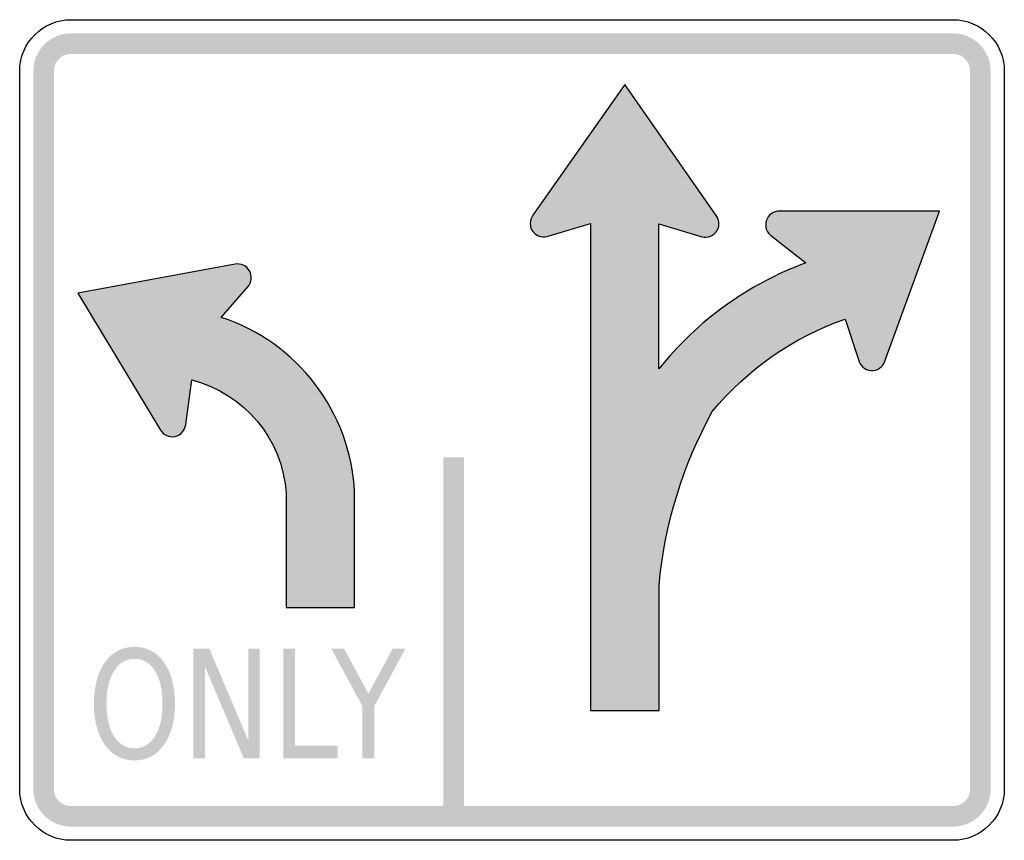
# Model space of a CAD drawing. Header units: inches. Extents: x -0.5 to 0.5, y -0.417 to 0.417.
import ezdxf

# ---------------------------------------------------------------- set-up
doc = ezdxf.new("R2010")
doc.units = ezdxf.units.IN
doc.header["$MEASUREMENT"] = 0

msp = doc.modelspace()

# ---------------------------------------------------------------- hatches: boundary and pattern name
for points in [[(-0.44792, 0.40278), (-0.45166, 0.40259), (-0.45537, 0.40204), (-0.459, 0.40113), (-0.46253, 0.39987), (-0.46592, 0.39827), (-0.46914, 0.39634), (-0.47215, 0.39411), (-0.47492, 0.39159), (-0.47744, 0.38881), (-0.47967, 0.3858), (-0.4816, 0.38259), (-0.4832, 0.3792), (-0.48447, 0.37567), (-0.48538, 0.37203), (-0.48593, 0.36833), (-0.48611, 0.36458), (-0.46528, 0.36458), (-0.46519, 0.36628), (-0.46494, 0.36797), (-0.46453, 0.36962), (-0.46396, 0.37123), (-0.46323, 0.37277), (-0.46235, 0.37423), (-0.46134, 0.3756), (-0.46019, 0.37686), (-0.45893, 0.378), (-0.45756, 0.37902), (-0.4561, 0.37989), (-0.45456, 0.38062), (-0.45296, 0.3812), (-0.4513, 0.38161), (-0.44962, 0.38186), (-0.44792, 0.38194), (-0.44792, 0.40278)], [(-0.44792, 0.38194), (0.44792, 0.38194), (0.44792, 0.40278), (-0.44792, 0.40278), (-0.44792, 0.38194)], [(0.48611, 0.36458), (0.48593, 0.36833), (0.48538, 0.37203), (0.48447, 0.37567), (0.4832, 0.3792), (0.4816, 0.38259), (0.47967, 0.3858), (0.47744, 0.38881), (0.47492, 0.39159), (0.47215, 0.39411), (0.46914, 0.39634), (0.46592, 0.39827), (0.46253, 0.39987), (0.459, 0.40113), (0.45537, 0.40204), (0.45166, 0.40259), (0.44792, 0.40278), (0.44792, 0.38194), (0.44962, 0.38186), (0.4513, 0.38161), (0.45296, 0.3812), (0.45456, 0.38062), (0.4561, 0.37989), (0.45756, 0.37902), (0.45893, 0.378), (0.46019, 0.37686), (0.46134, 0.3756), (0.46235, 0.37423), (0.46323, 0.37277), (0.46396, 0.37123), (0.46453, 0.36962), (0.46494, 0.36797), (0.46519, 0.36628), (0.46528, 0.36458), (0.48611, 0.36458)], [(-0.46528, -0.36458), (-0.46528, 0.36458), (-0.48611, 0.36458), (-0.48611, -0.36458), (-0.46528, -0.36458)], [(0.46528, 0.36458), (0.46528, -0.36458), (0.48611, -0.36458), (0.48611, 0.36458), (0.46528, 0.36458)], [(-0.06965, -0.02778), (-0.06965, -0.39236), (-0.04881, -0.39236), (-0.04881, -0.02778), (-0.06965, -0.02778)], [(-0.32349, -0.22222), (-0.3073, -0.22222), (-0.26788, -0.31518), (-0.26788, -0.22222), (-0.25622, -0.22222), (-0.25622, -0.33333), (-0.27241, -0.33333), (-0.31182, -0.24038), (-0.31182, -0.33333), (-0.32349, -0.33333), (-0.32349, -0.22222)], [(-0.23228, -0.22222), (-0.22026, -0.22222), (-0.22026, -0.32068), (-0.17697, -0.32068), (-0.17697, -0.33333), (-0.23228, -0.33333), (-0.23228, -0.22222)], [(-0.18338, -0.22222), (-0.17046, -0.22222), (-0.14581, -0.26792), (-0.12134, -0.22222), (-0.10842, -0.22222), (-0.13985, -0.28042), (-0.13985, -0.33333), (-0.15194, -0.33333), (-0.15194, -0.28042), (-0.18338, -0.22222)], [(-0.48611, -0.36458), (-0.48593, -0.36833), (-0.48538, -0.37204), (-0.48447, -0.37567), (-0.4832, -0.3792), (-0.4816, -0.38259), (-0.47967, -0.3858), (-0.47744, -0.38881), (-0.47492, -0.39159), (-0.47215, -0.39411), (-0.46914, -0.39634), (-0.46592, -0.39827), (-0.46253, -0.39987), (-0.459, -0.40113), (-0.45537, -0.40204), (-0.45166, -0.40259), (-0.44792, -0.40278), (-0.44792, -0.38195), (-0.44962, -0.38186), (-0.4513, -0.38161), (-0.45296, -0.3812), (-0.45456, -0.38062), (-0.4561, -0.3799), (-0.45756, -0.37902), (-0.45893, -0.378), (-0.46019, -0.37686), (-0.46134, -0.3756), (-0.46235, -0.37423), (-0.46323, -0.37277), (-0.46396, -0.37123), (-0.46453, -0.36962), (-0.46494, -0.36797), (-0.46519, -0.36629), (-0.46528, -0.36458), (-0.48611, -0.36458)], [(0.44792, -0.40278), (0.45166, -0.40259), (0.45537, -0.40204), (0.459, -0.40113), (0.46253, -0.39987), (0.46592, -0.39827), (0.46914, -0.39634), (0.47215, -0.39411), (0.47492, -0.39159), (0.47744, -0.38881), (0.47967, -0.3858), (0.4816, -0.38259), (0.4832, -0.3792), (0.48447, -0.37567), (0.48538, -0.37204), (0.48593, -0.36833), (0.48611, -0.36458), (0.46528, -0.36458), (0.46519, -0.36629), (0.46494, -0.36797), (0.46453, -0.36962), (0.46396, -0.37123), (0.46323, -0.37277), (0.46235, -0.37423), (0.46134, -0.3756), (0.46019, -0.37686), (0.45893, -0.378), (0.45756, -0.37902), (0.4561, -0.3799), (0.45456, -0.38062), (0.45296, -0.3812), (0.4513, -0.38161), (0.44962, -0.38186), (0.44792, -0.38195), (0.44792, -0.40278)], [(0.44792, -0.38195), (-0.44792, -0.38195), (-0.44792, -0.40278), (0.44792, -0.40278), (0.44792, -0.38195)]]:
    msp.add_hatch(color=7).paths.add_polyline_path(points)
h = msp.add_hatch(color=7)
edge = h.paths.add_edge_path()
edge.add_line((0.33836, 0.11265), (0.35204, 0.07153))
edge.add_spline(control_points=[(0.35204, 0.07153), (0.35319, 0.06535), (0.35839, 0.06074), (0.36466, 0.06032), (0.37093, 0.05991), (0.37669, 0.0638), (0.37865, 0.06977)], knot_values=[0, 0, 0, 0, 1, 1, 1, 2, 2, 2, 2], degree=3, periodic=0)
edge.add_line((0.37865, 0.06977), (0.43403, 0.22222))
edge.add_line((0.43403, 0.22222), (0.27183, 0.22222))
edge.add_spline(control_points=[(0.27183, 0.22222), (0.26554, 0.22242), (0.25993, 0.21833), (0.25817, 0.2123), (0.25642, 0.20626), (0.25898, 0.19981), (0.26439, 0.19661)], knot_values=[0, 0, 0, 0, 1, 1, 1, 2, 2, 2, 2], degree=3, periodic=0)
edge.add_line((0.26439, 0.19661), (0.29837, 0.16972))
edge.add_spline(control_points=[(0.29837, 0.16972), (0.23974, 0.14806), (0.18813, 0.1108), (0.14911, 0.06198)], knot_values=[0, 0, 0, 0, 1, 1, 1, 1], degree=3, periodic=0)
edge.add_line((0.14911, 0.06198), (0.14915, 0.2094))
edge.add_line((0.14915, 0.2094), (0.19065, 0.19692))
edge.add_spline(control_points=[(0.19065, 0.19692), (0.19636, 0.19431), (0.20312, 0.19591), (0.20707, 0.2008), (0.21102, 0.20569), (0.21115, 0.21263), (0.2074, 0.21767)], knot_values=[0, 0, 0, 0, 1, 1, 1, 2, 2, 2, 2], degree=3, periodic=0)
edge.add_line((0.2074, 0.21767), (0.11458, 0.35069))
edge.add_line((0.11458, 0.35069), (0.02124, 0.21804))
edge.add_spline(control_points=[(0.02124, 0.21804), (0.01747, 0.21301), (0.01758, 0.20607), (0.0215, 0.20116), (0.02543, 0.19626), (0.03219, 0.19464), (0.03791, 0.19722)], knot_values=[0, 0, 0, 0, 1, 1, 1, 2, 2, 2, 2], degree=3, periodic=0)
edge.add_line((0.03791, 0.19722), (0.07986, 0.20966))
edge.add_line((0.07986, 0.20966), (0.07986, -0.28472))
edge.add_line((0.07986, -0.28472), (0.14931, -0.28472))
edge.add_line((0.14931, -0.28472), (0.14931, -0.15759))
edge.add_spline(control_points=[(0.14931, -0.15759), (0.15508, -0.09577), (0.17348, -0.0358), (0.20335, 0.01862)], knot_values=[0, 0, 0, 0, 1, 1, 1, 1], degree=3, periodic=0)
edge.add_spline(control_points=[(0.20335, 0.01862), (0.23887, 0.06176), (0.28558, 0.0943), (0.33836, 0.11265)], knot_values=[0, 0, 0, 0, 1, 1, 1, 1], degree=3, periodic=0)
h = msp.add_hatch(color=7)
edge = h.paths.add_edge_path()
edge.add_line((-0.22936, -0.06465), (-0.22936, -0.18013))
edge.add_line((-0.22936, -0.18013), (-0.15991, -0.18013))
edge.add_line((-0.15991, -0.18013), (-0.15991, -0.06264))
edge.add_spline(control_points=[(-0.15991, -0.06264), (-0.16416, 0.01864), (-0.2179, 0.08896), (-0.29522, 0.11439)], knot_values=[0, 0, 0, 0, 1, 1, 1, 1], degree=3, periodic=0)
edge.add_line((-0.29522, 0.11439), (-0.26841, 0.14548))
edge.add_spline(control_points=[(-0.26841, 0.14548), (-0.26446, 0.14991), (-0.26376, 0.15637), (-0.26667, 0.16154), (-0.26958, 0.16671), (-0.27546, 0.16947), (-0.2813, 0.16839)], knot_values=[0, 0, 0, 0, 1, 1, 1, 2, 2, 2, 2], degree=3, periodic=0)
edge.add_line((-0.2813, 0.16839), (-0.44097, 0.13889))
edge.add_line((-0.44097, 0.13889), (-0.35705, -0.00012))
edge.add_spline(control_points=[(-0.35705, -0.00012), (-0.35399, -0.0052), (-0.34803, -0.00777), (-0.34222, -0.00652), (-0.33642, -0.00526), (-0.33206, -0.00045), (-0.33137, 0.00544)], knot_values=[0, 0, 0, 0, 1, 1, 1, 2, 2, 2, 2], degree=3, periodic=0)
edge.add_line((-0.33137, 0.00544), (-0.32527, 0.05086))
edge.add_spline(control_points=[(-0.32527, 0.05086), (-0.27166, 0.03719), (-0.23294, -0.00944), (-0.22936, -0.06465)], knot_values=[0, 0, 0, 0, 1, 1, 1, 1], degree=3, periodic=0)
h = msp.add_hatch(color=7)
edge = h.paths.add_edge_path()
edge.add_spline(control_points=[(-0.38339, -0.22021), (-0.37092, -0.22021), (-0.36096, -0.22544), (-0.3535, -0.23588), (-0.34604, -0.24632), (-0.34231, -0.26033), (-0.34231, -0.27789), (-0.34231, -0.2954), (-0.34604, -0.30938), (-0.3535, -0.31983), (-0.36096, -0.33027), (-0.37092, -0.33549), (-0.38339, -0.33549), (-0.39589, -0.33549), (-0.40588, -0.33028), (-0.41336, -0.31986), (-0.42085, -0.30944), (-0.42459, -0.29545), (-0.42459, -0.27789), (-0.42459, -0.26033), (-0.42085, -0.24632), (-0.41336, -0.23588), (-0.40588, -0.22544), (-0.39589, -0.22021), (-0.38339, -0.22021)], knot_values=[0, 0, 0, 0, 1, 1, 1, 2, 2, 2, 3, 3, 3, 4, 4, 4, 5, 5, 5, 6, 6, 6, 7, 7, 7, 8, 8, 8, 8], degree=3, periodic=0)
edge = h.paths.add_edge_path(flags=0)
edge.add_spline(control_points=[(-0.38339, -0.23242), (-0.39212, -0.23242), (-0.39906, -0.23649), (-0.4042, -0.24462), (-0.40934, -0.25276), (-0.41191, -0.26385), (-0.41191, -0.27789), (-0.41191, -0.29188), (-0.40934, -0.30295), (-0.4042, -0.31108), (-0.39906, -0.31922), (-0.39212, -0.32329), (-0.38339, -0.32329), (-0.37465, -0.32329), (-0.36774, -0.31922), (-0.36264, -0.31108), (-0.35754, -0.30295), (-0.35499, -0.29188), (-0.35499, -0.27789), (-0.35499, -0.26385), (-0.35754, -0.25276), (-0.36264, -0.24462), (-0.36774, -0.23649), (-0.37465, -0.23242), (-0.38339, -0.23242)], knot_values=[0, 0, 0, 0, 1, 1, 1, 2, 2, 2, 3, 3, 3, 4, 4, 4, 5, 5, 5, 6, 6, 6, 7, 7, 7, 8, 8, 8, 8], degree=3, periodic=0)

# ---------------------------------------------------------------- linework, layer by layer
at = {"color": 7}
for points in [[(-0.44792, 0.41667), (0.44792, 0.41667)], [(-0.5, -0.36458), (-0.5, 0.36458)], [(0.5, 0.36458), (0.5, -0.36458)], [(0.2074, 0.21767), (0.11458, 0.35069), (0.02124, 0.21804)], [(0.37865, 0.06977), (0.43403, 0.22222), (0.27183, 0.22222)], [(0.03791, 0.19722), (0.07986, 0.20966), (0.07986, -0.28472), (0.14931, -0.28472), (0.14931, -0.15759)], [(0.14911, 0.06198), (0.14915, 0.2094), (0.19065, 0.19692)], [(0.26439, 0.19661), (0.29837, 0.16972)], [(-0.2813, 0.16839), (-0.44097, 0.13889), (-0.35705, -0.00012)], [(-0.29522, 0.11439), (-0.26841, 0.14548)], [(0.33836, 0.11265), (0.35204, 0.07153)], [(-0.33137, 0.00544), (-0.32527, 0.05086)], [(-0.22936, -0.06465), (-0.22936, -0.18013), (-0.15991, -0.18013), (-0.15991, -0.06264)], [(0.44792, -0.41667), (-0.44792, -0.41667)]]:
    msp.add_lwpolyline(points, dxfattribs=at)
for points in [[(-0.5, 0.36458), (-0.5, 0.39335), (-0.47668, 0.41667), (-0.44792, 0.41667)], [(0.44792, 0.41667), (0.47668, 0.41667), (0.5, 0.39335), (0.5, 0.36458)], [(0.29837, 0.16972), (0.23974, 0.14806), (0.18813, 0.1108), (0.14911, 0.06198)], [(-0.15991, -0.06264), (-0.16416, 0.01864), (-0.2179, 0.08896), (-0.29522, 0.11439)], [(0.20335, 0.01862), (0.23887, 0.06176), (0.28558, 0.0943), (0.33836, 0.11265)], [(-0.32527, 0.05086), (-0.27166, 0.03719), (-0.23294, -0.00944), (-0.22936, -0.06465)], [(0.14931, -0.15759), (0.15508, -0.09577), (0.17348, -0.0358), (0.20335, 0.01862)], [(-0.44792, -0.41667), (-0.47668, -0.41667), (-0.5, -0.39335), (-0.5, -0.36458)], [(0.5, -0.36458), (0.5, -0.39335), (0.47668, -0.41667), (0.44792, -0.41667)]]:
    msp.add_open_spline(points, degree=3, dxfattribs=at)
for points in [[(0.27183, 0.22222), (0.26554, 0.22242), (0.25993, 0.21833), (0.25817, 0.2123), (0.25642, 0.20626), (0.25898, 0.19981), (0.26439, 0.19661)], [(0.02124, 0.21804), (0.01747, 0.21301), (0.01758, 0.20607), (0.0215, 0.20116), (0.02543, 0.19626), (0.03219, 0.19464), (0.03791, 0.19722)], [(0.19065, 0.19692), (0.19636, 0.19431), (0.20312, 0.19591), (0.20707, 0.2008), (0.21102, 0.20569), (0.21115, 0.21263), (0.2074, 0.21767)], [(-0.26841, 0.14548), (-0.26446, 0.14991), (-0.26376, 0.15637), (-0.26667, 0.16154), (-0.26958, 0.16671), (-0.27546, 0.16947), (-0.2813, 0.16839)], [(0.35204, 0.07153), (0.35319, 0.06535), (0.35839, 0.06074), (0.36466, 0.06032), (0.37093, 0.05991), (0.37669, 0.0638), (0.37865, 0.06977)], [(-0.35705, -0.00012), (-0.35399, -0.0052), (-0.34803, -0.00777), (-0.34222, -0.00652), (-0.33642, -0.00526), (-0.33206, -0.00045), (-0.33137, 0.00544)]]:
    msp.add_open_spline(points, degree=3, knots=[0, 0, 0, 0, 1, 1, 1, 2, 2, 2, 2], dxfattribs=at)

doc.saveas('drawing.dxf')
